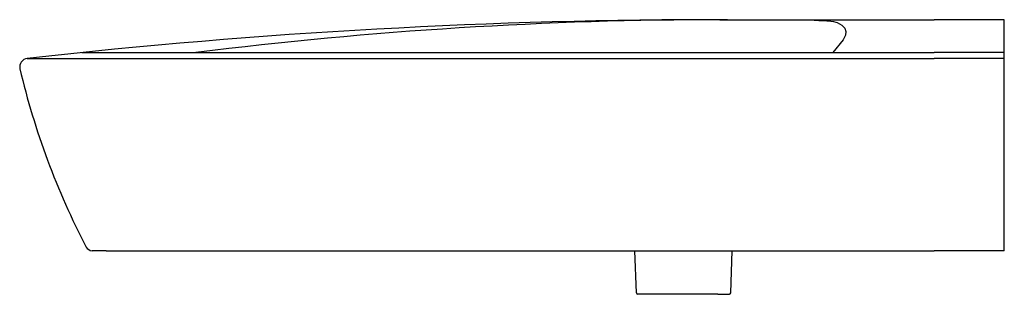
# Model space of a CAD drawing. Header units: millimetres. Extents: x 162.128 to 162.828, y 189.8 to 189.995.
import ezdxf

# ---------------------------------------------------------------- set-up
doc = ezdxf.new("R2010")
doc.units = ezdxf.units.MM
doc.layers.add('SANINDUSA', color=3, linetype='Continuous')

msp = doc.modelspace()

# ---------------------------------------------------------------- linework, layer by layer
at = {"layer": 'SANINDUSA', "ltscale": 0.5}
for p, q in [((162.62545, 189.99467), (162.77801, 189.99467)), ((162.8278, 189.99467), (162.77801, 189.99467)), ((162.18939, 189.83066), (162.17924, 189.83066)), ((162.1891, 189.83066), (162.1845, 189.83066)), ((162.18939, 189.83066), (162.77801, 189.83066)), ((162.8278, 189.83066), (162.77801, 189.83066)), ((162.57538, 189.79971), (162.56729, 189.79971)), ((162.62422, 189.79971), (162.63232, 189.79971))]:
    msp.add_line(p, q, dxfattribs=at)
at = {"layer": 'SANINDUSA'}
for p, q in [((162.8278, 189.83066), (162.8278, 189.99467)), ((162.13305, 189.96716), (162.77801, 189.96716)), ((162.17203, 189.97132), (162.77801, 189.97132)), ((162.8278, 189.97132), (162.77801, 189.97132)), ((162.8278, 189.96716), (162.77801, 189.96716)), ((162.56629, 189.80069), (162.56524, 189.83066)), ((162.63332, 189.80069), (162.63437, 189.83066)), ((162.62422, 189.79971), (162.57538, 189.7997))]:
    msp.add_line(p, q, dxfattribs=at)
at = {"layer": 'SANINDUSA', "flags": 128}
for points in [[(162.66475, 189.99467), (162.69267, 189.99427), (162.696, 189.9942), (162.69904, 189.9941), (162.70174, 189.99398)], [(162.70173, 189.99398), (162.70214, 189.99394), (162.70452, 189.99366), (162.70646, 189.99336), (162.70797, 189.99304), (162.709, 189.9927)], [(162.709, 189.9927), (162.71225, 189.99086), (162.71432, 189.98875), (162.7152, 189.98636), (162.71488, 189.98364), (162.71331, 189.98049), (162.70598, 189.97132)]]:
    msp.add_lwpolyline(points, dxfattribs=at)
at = {"layer": 'SANINDUSA'}
for centre, radius, start, end in [((162.62545, 185.57371), 4.42096, 89.92718, 96.39482), ((162.62801, 186.97318), 3.02148, 90, 97.12689), ((162.1338, 189.96121), 0.006, 97.26373, 193.21003), ((162.17951, 189.83565), 0.005, 208.77634, 266.88137)]:
    msp.add_arc(centre, radius, start, end, dxfattribs=at)
at = {"layer": 'SANINDUSA', "linetype": 'Continuous'}
msp.add_arc((162.65002, 190.08227), 0.53622, 193.19916, 207.67245, dxfattribs=at)
at = {"layer": 'SANINDUSA', "ltscale": 0.5}
for centre, start, end in [((162.56729, 189.80071), 181, 270), ((162.63232, 189.80071), 270, 359)]:
    msp.add_arc(centre, 0.001, start, end, dxfattribs=at)

doc.saveas('drawing.dxf')
